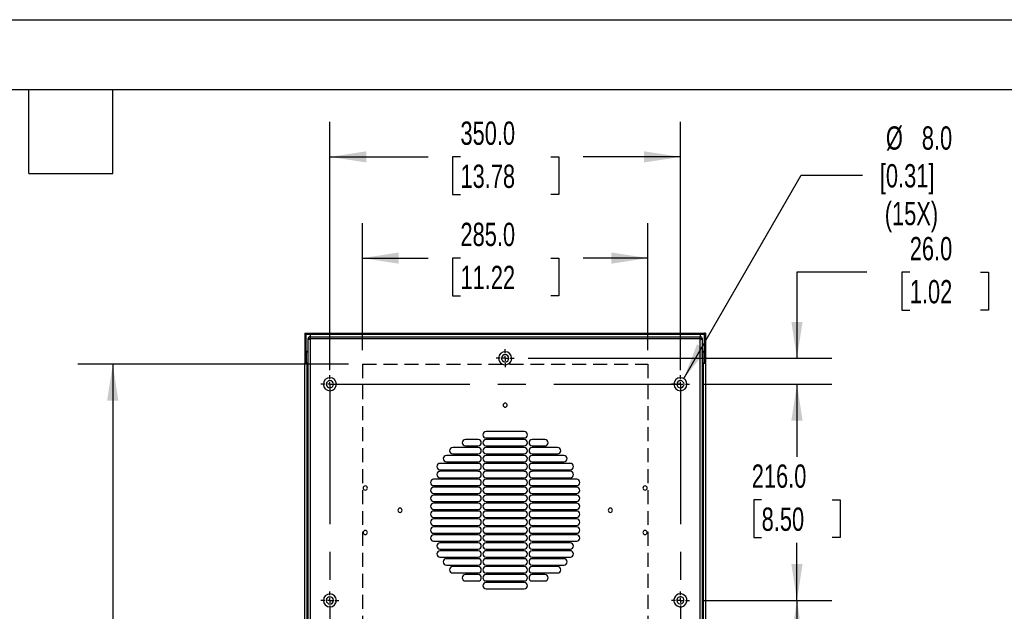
# Model space of a CAD drawing. Header units: millimetres. Extents: x 0 to 3073, y 0 to 2375.
# Tile 5 of 6: x 1486 to 2469, y 1784 to 2375. Entities that reach past the tile are written whole.
import ezdxf

# ---------------------------------------------------------------- set-up
doc = ezdxf.new("R2010")
doc.units = ezdxf.units.MM
doc.header["$LTSCALE"] = 11
doc.linetypes.add('CENTERX2', pattern=[20.32, 12.7, -2.54, 2.54, -2.54])
doc.linetypes.add('HIDDEN', pattern=[1.905, 1.27, -0.635])
doc.layers.add('CENTER', color=40, linetype='CENTERX2')
doc.layers.add('HIDDEN', color=102, linetype='HIDDEN')
doc.layers.add('DIMENSIONS', color=140, linetype='Continuous', lineweight=25)
doc.layers.add('TEXT', color=140, linetype='Continuous', lineweight=25)
doc.styles.add('SLDTEXTSTYLE0', font='TXT', dxfattribs={"width": 0.7})
doc.dimstyles.new('SLDDIMSTYLE0', dxfattribs={"dimtxt": 23.738086, "dimasz": 36.322, "dimexe": 0, "dimexo": 0.0625, "dimgap": 5.934521, "dimtad": 0, "dimtih": 1, "dimtoh": 1, "dimdec": 1, "dimrnd": 1e-09, "dimzin": 4, "dimdsep": 46, "dimtxsty": 'SLDTEXTSTYLE0', "dimsah": 1, "dimcen": 0.09, "dimadec": 0, "dimazin": 1, "dimtfac": 1, "dimtdec": 1, "dimtofl": 0, "dimtmove": 0, "dimatfit": 3, "dimfxl": 0, "dimfrac": 2, "dimtolj": 1, "dimtzin": 12, "dimarcsym": 0})
doc.dimstyles.new('SLDDIMSTYLE4', dxfattribs={"dimtxt": 23.738086, "dimasz": 36.322, "dimexe": 0, "dimexo": 0.0625, "dimgap": 5.934521, "dimtad": 0, "dimtih": 1, "dimtoh": 1, "dimdec": 1, "dimrnd": 1e-09, "dimzin": 4, "dimdsep": 46, "dimtxsty": 'SLDTEXTSTYLE0', "dimsah": 1, "dimcen": 0.09, "dimadec": 0, "dimazin": 1, "dimtfac": 1, "dimtdec": 1, "dimtmove": 0, "dimatfit": 0, "dimfxl": 0, "dimfrac": 2, "dimtolj": 1, "dimtzin": 12, "dimarcsym": 0})
doc.dimstyles.new('SLDDIMSTYLE5', dxfattribs={"dimtxt": 23.738086, "dimasz": 36.322, "dimexe": 0, "dimexo": 0.0625, "dimgap": 5.934521, "dimtad": 0, "dimtih": 1, "dimtoh": 1, "dimdec": 1, "dimrnd": 1e-09, "dimzin": 12, "dimdsep": 46, "dimtxsty": 'SLDTEXTSTYLE0', "dimsah": 1, "dimcen": 0, "dimadec": 0, "dimazin": 3, "dimtfac": 1, "dimtdec": 1, "dimtofl": 0, "dimtmove": 0, "dimatfit": 3, "dimfxl": 0, "dimfrac": 2, "dimtolj": 1, "dimtzin": 12, "dimarcsym": 0})

# ---------------------------------------------------------------- blocks, each defined once
blk = doc.blocks.new('_D_4')
at = {"layer": 'DIMENSIONS'}
for p, q in [((1827.93, 2044.59), (1827.93, 2171.6)), ((2112.93, 2044.59), (2112.93, 2171.6)), ((1827.93, 2136.67), (1893.62, 2136.67)), ((1925.79, 2136.67), (1917.82, 2136.67)), ((1917.82, 2136.67), (1917.82, 2098.95)), ((2016.07, 2136.67), (2024.05, 2136.67)), ((2024.05, 2136.67), (2024.05, 2098.95)), ((2112.93, 2136.67), (2048.24, 2136.67)), ((1917.82, 2098.95), (1925.79, 2098.95)), ((2024.05, 2098.95), (2016.07, 2098.95))]:
    blk.add_line(p, q, dxfattribs=at)
for points in [[(1827.93, 2136.67), (1864.25, 2131.09), (1864.25, 2142.26)], [(2112.93, 2136.67), (2076.61, 2142.26), (2076.61, 2131.09)]]:
    blk.add_solid(points, dxfattribs=at)
at = {"layer": 'DIMENSIONS', "char_height": 23.283, "attachment_point": 1, "style": 'SLDTEXTSTYLE0'}
for s, insert in [('285.0', (1925.79, 2172)), ('11.22', (1925.79, 2128.96))]:
    blk.add_mtext(s, dxfattribs=dict(at, insert=insert))
blk = doc.blocks.new('_D_5')
at = {"layer": 'DIMENSIONS'}
for p, q in [((1795.43, 2024.59), (1795.43, 2272.74)), ((2145.43, 2024.59), (2145.43, 2272.74)), ((1795.43, 2237.81), (1893.62, 2237.81)), ((1925.79, 2237.81), (1917.82, 2237.81)), ((1917.82, 2237.81), (1917.82, 2200.08)), ((2016.07, 2237.81), (2024.05, 2237.81)), ((2024.05, 2237.81), (2024.05, 2200.08)), ((2145.43, 2237.81), (2048.24, 2237.81)), ((1917.82, 2200.08), (1925.79, 2200.08)), ((2024.05, 2200.08), (2016.07, 2200.08))]:
    blk.add_line(p, q, dxfattribs=at)
for points in [[(1795.43, 2237.81), (1831.75, 2232.22), (1831.75, 2243.4)], [(2145.43, 2237.81), (2109.11, 2243.4), (2109.11, 2232.22)]]:
    blk.add_solid(points, dxfattribs=at)
at = {"layer": 'DIMENSIONS', "char_height": 23.283, "attachment_point": 1, "style": 'SLDTEXTSTYLE0'}
for s, insert in [('350.0', (1925.79, 2273.14)), ('13.78', (1925.79, 2230.1))]:
    blk.add_mtext(s, dxfattribs=dict(at, insert=insert))
blk = doc.blocks.new('_D_8')
at = {"layer": 'DIMENSIONS'}
for p, q in [((1813.96, 2030.62), (1543.65, 2030.62)), ((1578.58, 2030.62), (1578.58, 1743.41)), ((1533.43, 1700.37), (1525.46, 1700.37)), ((1525.46, 1700.37), (1525.46, 1662.64)), ((1623.72, 1700.37), (1631.69, 1700.37)), ((1631.69, 1700.37), (1631.69, 1662.64)), ((1525.46, 1662.64), (1533.43, 1662.64)), ((1631.69, 1662.64), (1623.72, 1662.64)), ((1578.58, 1440.62), (1578.58, 1657.33)), ((1813.96, 1440.62), (1543.65, 1440.62))]:
    blk.add_line(p, q, dxfattribs=at)
for points in [[(1578.58, 2030.62), (1572.99, 1994.3), (1584.17, 1994.3)], [(1578.58, 1440.62), (1584.17, 1476.94), (1572.99, 1476.94)]]:
    blk.add_solid(points, dxfattribs=at)
at = {"layer": 'DIMENSIONS', "char_height": 23.283, "attachment_point": 1, "style": 'SLDTEXTSTYLE0'}
for s, insert in [('590.0', (1533.43, 1735.7)), ('23.23', (1533.43, 1692.66))]:
    blk.add_mtext(s, dxfattribs=dict(at, insert=insert))
blk = doc.blocks.new('_D_15')
at = {"layer": 'DIMENSIONS'}
for p, q in [((2168.44, 1794.62), (2296.73, 1794.62)), ((2261.81, 1794.62), (2261.81, 1729.23)), ((2226.54, 1686.19), (2218.57, 1686.19)), ((2218.57, 1686.19), (2218.57, 1648.46)), ((2297.08, 1686.19), (2305.05, 1686.19)), ((2305.05, 1686.19), (2305.05, 1648.46)), ((2218.57, 1648.46), (2226.54, 1648.46)), ((2261.81, 1578.62), (2261.81, 1643.15)), ((2305.05, 1648.46), (2297.08, 1648.46)), ((2168.44, 1578.62), (2296.73, 1578.62))]:
    blk.add_line(p, q, dxfattribs=at)
for points in [[(2261.81, 1794.62), (2256.22, 1758.3), (2267.4, 1758.3)], [(2261.81, 1578.62), (2267.4, 1614.94), (2256.22, 1614.94)]]:
    blk.add_solid(points, dxfattribs=at)
at = {"layer": 'DIMENSIONS', "char_height": 23.283, "attachment_point": 1, "style": 'SLDTEXTSTYLE0'}
for s, insert in [('216.0', (2216.66, 1721.52)), ('8.50', (2226.54, 1678.48))]:
    blk.add_mtext(s, dxfattribs=dict(at, insert=insert))
blk = doc.blocks.new('_D_16')
at = {"layer": 'DIMENSIONS'}
for p, q in [((2168.44, 2010.62), (2296.73, 2010.62)), ((2261.81, 2010.62), (2261.81, 1938.15)), ((2226.54, 1895.11), (2218.57, 1895.11)), ((2218.57, 1895.11), (2218.57, 1857.38)), ((2297.08, 1895.11), (2305.05, 1895.11)), ((2305.05, 1895.11), (2305.05, 1857.38)), ((2218.57, 1857.38), (2226.54, 1857.38)), ((2261.81, 1794.62), (2261.81, 1852.07)), ((2305.05, 1857.38), (2297.08, 1857.38)), ((2168.44, 1794.62), (2296.73, 1794.62))]:
    blk.add_line(p, q, dxfattribs=at)
for points in [[(2261.81, 2010.62), (2256.22, 1974.3), (2267.4, 1974.3)], [(2261.81, 1794.62), (2267.4, 1830.94), (2256.22, 1830.94)]]:
    blk.add_solid(points, dxfattribs=at)
at = {"layer": 'DIMENSIONS', "char_height": 23.283, "attachment_point": 1, "style": 'SLDTEXTSTYLE0'}
for s, insert in [('216.0', (2216.66, 1930.44)), ('8.50', (2226.54, 1887.39))]:
    blk.add_mtext(s, dxfattribs=dict(at, insert=insert))
blk = doc.blocks.new('_D_17')
at = {"layer": 'DIMENSIONS'}
for p, q in [((2331.66, 2122.46), (2261.81, 2122.46)), ((2261.81, 2122.46), (2261.81, 2036.62)), ((2374.45, 2122.46), (2366.48, 2122.46)), ((2366.48, 2122.46), (2366.48, 2084.73)), ((2444.99, 2122.46), (2452.96, 2122.46)), ((2452.96, 2122.46), (2452.96, 2084.73)), ((2366.48, 2084.73), (2374.45, 2084.73)), ((2452.96, 2084.73), (2444.99, 2084.73)), ((1993.44, 2036.62), (2296.73, 2036.62)), ((2168.44, 2010.62), (2296.73, 2010.62)), ((2261.81, 2010.62), (2261.81, 1940.77))]:
    blk.add_line(p, q, dxfattribs=at)
for points in [[(2261.81, 2036.62), (2267.4, 2072.94), (2256.22, 2072.94)], [(2261.81, 2010.62), (2256.22, 1974.3), (2267.4, 1974.3)]]:
    blk.add_solid(points, dxfattribs=at)
at = {"layer": 'DIMENSIONS', "char_height": 23.283, "attachment_point": 1, "style": 'SLDTEXTSTYLE0'}
for s, insert in [('26.0', (2374.45, 2157.78)), ('1.02', (2374.45, 2114.74))]:
    blk.add_mtext(s, dxfattribs=dict(at, insert=insert))
blk = doc.blocks.new('_D_18')
at = {"layer": 'DIMENSIONS'}
for p, q in [((2148.68, 2016.25), (2265.99, 2219.44)), ((2265.99, 2219.44), (2327.11, 2219.44))]:
    blk.add_line(p, q, dxfattribs=at)
blk.add_solid([(2148.68, 2016.25), (2171.68, 2044.91), (2162, 2050.5)], dxfattribs=at)
at = {"layer": 'DIMENSIONS', "char_height": 23.283, "attachment_point": 1, "style": 'SLDTEXTSTYLE0'}
for s, insert in [('%%c', (2350.62, 2268.31)), ('8.0', (2386.47, 2268.31)), ('[0.31]', (2344.57, 2230.59)), ('(15X)', (2349.47, 2192.86))]:
    blk.add_mtext(s, dxfattribs=dict(at, insert=insert))
blk = doc.blocks.new('SW_CENTERMARKSYMBOL_5')
at = {"layer": 'CENTER', "color": 0}
for p, q in [((-5.08, 0), (-9.04, 0)), ((0, 0), (-2.54, 0)), ((0, 5.08), (0, 9.04)), ((0, 0), (0, 2.54)), ((0, 0), (0, -2.54)), ((0, 0), (2.54, 0)), ((5.08, 0), (9.04, 0)), ((0, -5.08), (0, -9.04))]:
    blk.add_line(p, q, dxfattribs=at)
blk = doc.blocks.new('SW_CENTERMARKSYMBOL_6')
at = {"layer": 'CENTER', "color": 0}
for p, q in [((-5.08, 0), (-9.04, 0)), ((0, 0), (-2.54, 0)), ((0, 5.08), (0, 9.04)), ((0, 0), (0, 2.54)), ((0, 0), (0, -2.54)), ((0, 0), (2.54, 0)), ((5.08, 0), (9.04, 0)), ((0, -5.08), (0, -9.04))]:
    blk.add_line(p, q, dxfattribs=at)
blk = doc.blocks.new('SW_CENTERMARKSYMBOL_7')
at = {"layer": 'CENTER', "color": 0}
for p, q in [((-5.08, 0), (-9.04, 0)), ((0, 0), (-2.54, 0)), ((0, 5.08), (0, 9.04)), ((0, 0), (0, 2.54)), ((0, 0), (0, -2.54)), ((0, 0), (2.54, 0)), ((5.08, 0), (9.04, 0)), ((0, -5.08), (0, -9.04))]:
    blk.add_line(p, q, dxfattribs=at)
blk = doc.blocks.new('SW_CENTERMARKSYMBOL_8')
at = {"layer": 'CENTER', "color": 0}
for p, q in [((-5.08, 0), (-9.04, 0)), ((0, 0), (-2.54, 0)), ((0, 5.08), (0, 9.04)), ((0, 0), (0, 2.54)), ((0, 0), (0, -2.54)), ((0, 0), (2.54, 0)), ((5.08, 0), (9.04, 0)), ((0, -5.08), (0, -9.04))]:
    blk.add_line(p, q, dxfattribs=at)
blk = doc.blocks.new('SW_CENTERMARKSYMBOL_9')
at = {"layer": 'CENTER', "color": 0}
for p, q in [((-5.08, 0), (-9.04, 0)), ((0, 0), (-2.54, 0)), ((0, 5.08), (0, 9.04)), ((0, 0), (0, 2.54)), ((0, 0), (0, -2.54)), ((0, 0), (2.54, 0)), ((5.08, 0), (9.04, 0)), ((0, -5.08), (0, -9.04))]:
    blk.add_line(p, q, dxfattribs=at)

msp = doc.modelspace()

# ---------------------------------------------------------------- linework, layer by layer
at = {"color": 7, "linetype": 'Continuous'}
msp.add_line((0.03, 2374.93), (3073.43, 2374.93), dxfattribs=at)
for p, q in [((1770.28, 2061.81), (1771.43, 2061.81)), ((1770.28, 2061.81), (1770.28, 2032.38)), ((1771.43, 2061.81), (1771.43, 2032.38)), ((1771.53, 2060.67), (1771.53, 2061.81)), ((1771.53, 2061.81), (2169.33, 2061.81)), ((1771.53, 2060.67), (1771.53, 2043.81)), ((1771.53, 2060.67), (2169.33, 2060.67)), ((1774.85, 2055.83), (1773.43, 2055.83)), ((1773.43, 2055.83), (1773.43, 2055.76)), ((1773.43, 2055.76), (1773.43, 624.61)), ((1775.64, 2060.56), (2165.22, 2060.56)), ((1775.64, 2060.56), (1775.64, 2058.04)), ((1775.64, 2058.04), (1775.64, 2055.83)), ((1775.64, 2058.04), (2165.22, 2058.04)), ((2165.22, 2055.83), (1775.64, 2055.83)), ((1775.64, 2055.83), (1775.64, 623.91)), ((2165.22, 2060.56), (2165.22, 2058.04)), ((2165.22, 2055.83), (2165.22, 2058.04)), ((2165.22, 623.91), (2165.22, 2055.83)), ((2166.01, 2055.83), (2167.43, 2055.83)), ((2167.43, 2055.76), (2167.43, 2055.83)), ((2167.43, 624.61), (2167.43, 2055.76)), ((2169.33, 2060.67), (2169.33, 2061.81)), ((2169.33, 2043.81), (2169.33, 2060.67)), ((2170.57, 2061.81), (2169.43, 2061.81)), ((2169.43, 2061.81), (2169.43, 2032.38)), ((2170.57, 2061.81), (2170.57, 2032.38)), ((1771.91, 2043.02), (1771.47, 2043.02)), ((1771.53, 2043.81), (1772.13, 2043.81)), ((1772.08, 2043.02), (1773.43, 2042.99)), ((1772.08, 2031.81), (1772.08, 2043.02)), ((1772.78, 2043.74), (1773.43, 2043.73)), ((2167.43, 2043.73), (2168.07, 2043.74)), ((2167.43, 2042.99), (2168.78, 2043.02)), ((2168.72, 2043.81), (2169.33, 2043.81)), ((2168.78, 2043.02), (2168.78, 2031.81)), ((2169.38, 2043.02), (2168.95, 2043.02)), ((1771.43, 2032.38), (1770.28, 2032.38)), ((1770.28, 2032.38), (1770.28, 2031.81)), ((1770.28, 2031.81), (1772.67, 2031.81)), ((1770.28, 1589.81), (1770.28, 2031.81)), ((1771.43, 2031.81), (1771.43, 2032.38)), ((1772.67, 1589.81), (1772.67, 2031.81)), ((1773.43, 2031.81), (1772.67, 2031.81)), ((2168.19, 2031.81), (2167.43, 2031.81)), ((2168.19, 2031.81), (2170.57, 2031.81)), ((2168.19, 2031.81), (2168.19, 1589.81)), ((2169.43, 2032.38), (2170.57, 2032.38)), ((2169.43, 2032.38), (2169.43, 2031.81)), ((2170.57, 2031.81), (2170.57, 2032.38)), ((2170.57, 2031.81), (2170.57, 1589.81)), ((1989.48, 1963.28), (1951.38, 1963.28)), ((1951.38, 1956.93), (1989.48, 1956.93)), ((1943.44, 1947.4), (1918.04, 1947.4)), ((1943.44, 1955.34), (1930.74, 1955.34)), ((1930.74, 1948.99), (1943.44, 1948.99)), ((1989.48, 1955.34), (1951.38, 1955.34)), ((1951.38, 1948.99), (1989.48, 1948.99)), ((1989.48, 1947.4), (1951.38, 1947.4)), ((2010.12, 1955.34), (1997.42, 1955.34)), ((1997.42, 1948.99), (2010.12, 1948.99)), ((2022.82, 1947.4), (1997.42, 1947.4)), ((1943.44, 1939.46), (1911.69, 1939.46)), ((1918.04, 1941.05), (1943.44, 1941.05)), ((1951.38, 1941.05), (1989.48, 1941.05)), ((1989.48, 1939.46), (1951.38, 1939.46)), ((1997.42, 1941.05), (2022.82, 1941.05)), ((2029.17, 1939.46), (1997.42, 1939.46)), ((1943.44, 1931.53), (1905.34, 1931.53)), ((1911.69, 1933.11), (1943.44, 1933.11)), ((1951.38, 1933.11), (1989.48, 1933.11)), ((1989.48, 1931.53), (1951.38, 1931.53)), ((1997.42, 1933.11), (2029.17, 1933.11)), ((2035.52, 1931.53), (1997.42, 1931.53)), ((1905.34, 1925.18), (1943.44, 1925.18)), ((1943.44, 1923.59), (1905.34, 1923.59)), ((1905.34, 1917.24), (1943.44, 1917.24)), ((1951.38, 1925.18), (1989.48, 1925.18)), ((1989.48, 1923.59), (1951.38, 1923.59)), ((1951.38, 1917.24), (1989.48, 1917.24)), ((1997.42, 1925.18), (2035.52, 1925.18)), ((2035.52, 1923.59), (1997.42, 1923.59)), ((1997.42, 1917.24), (2035.52, 1917.24)), ((1943.44, 1915.65), (1898.99, 1915.65)), ((1898.99, 1909.3), (1943.44, 1909.3)), ((1943.44, 1907.71), (1898.99, 1907.71)), ((1989.48, 1915.65), (1951.38, 1915.65)), ((1951.38, 1909.3), (1989.48, 1909.3)), ((1989.48, 1907.71), (1951.38, 1907.71)), ((2041.87, 1915.65), (1997.42, 1915.65)), ((1997.42, 1909.3), (2041.87, 1909.3)), ((2041.87, 1907.71), (1997.42, 1907.71)), ((1898.99, 1901.36), (1943.44, 1901.36)), ((1943.44, 1899.78), (1898.99, 1899.78)), ((1951.38, 1901.36), (1989.48, 1901.36)), ((1989.48, 1899.78), (1951.38, 1899.78)), ((1997.42, 1901.36), (2041.87, 1901.36)), ((2041.87, 1899.78), (1997.42, 1899.78)), ((1898.99, 1893.43), (1943.44, 1893.43)), ((1943.44, 1891.84), (1898.99, 1891.84)), ((1951.38, 1893.43), (1989.48, 1893.43)), ((1989.48, 1891.84), (1951.38, 1891.84)), ((1997.42, 1893.43), (2041.87, 1893.43)), ((2041.87, 1891.84), (1997.42, 1891.84)), ((1898.99, 1885.49), (1943.44, 1885.49)), ((1943.44, 1883.9), (1898.99, 1883.9)), ((1951.38, 1885.49), (1989.48, 1885.49)), ((1989.48, 1883.9), (1951.38, 1883.9)), ((1997.42, 1885.49), (2041.87, 1885.49)), ((2041.87, 1883.9), (1997.42, 1883.9)), ((1898.99, 1877.55), (1943.44, 1877.55)), ((1943.44, 1875.96), (1898.99, 1875.96)), ((1898.99, 1869.61), (1943.44, 1869.61)), ((1951.38, 1877.55), (1989.48, 1877.55)), ((1989.48, 1875.96), (1951.38, 1875.96)), ((1951.38, 1869.61), (1989.48, 1869.61)), ((1997.42, 1877.55), (2041.87, 1877.55)), ((2041.87, 1875.96), (1997.42, 1875.96)), ((1997.42, 1869.61), (2041.87, 1869.61)), ((1943.44, 1868.03), (1898.99, 1868.03)), ((1898.99, 1861.68), (1943.44, 1861.68)), ((1943.44, 1860.09), (1898.99, 1860.09)), ((1989.48, 1868.03), (1951.38, 1868.03)), ((1951.38, 1861.68), (1989.48, 1861.68)), ((1989.48, 1860.09), (1951.38, 1860.09)), ((2041.87, 1868.03), (1997.42, 1868.03)), ((1997.42, 1861.68), (2041.87, 1861.68)), ((2041.87, 1860.09), (1997.42, 1860.09)), ((1898.99, 1853.74), (1943.44, 1853.74)), ((1943.44, 1852.15), (1905.34, 1852.15)), ((1951.38, 1853.74), (1989.48, 1853.74)), ((1989.48, 1852.15), (1951.38, 1852.15)), ((1997.42, 1853.74), (2041.87, 1853.74)), ((2035.52, 1852.15), (1997.42, 1852.15)), ((1905.34, 1845.8), (1943.44, 1845.8)), ((1943.44, 1844.21), (1905.34, 1844.21)), ((1951.38, 1845.8), (1989.48, 1845.8)), ((1989.48, 1844.21), (1951.38, 1844.21)), ((1997.42, 1845.8), (2035.52, 1845.8)), ((2035.52, 1844.21), (1997.42, 1844.21)), ((1905.34, 1837.86), (1943.44, 1837.86)), ((1943.44, 1836.28), (1911.69, 1836.28)), ((1911.69, 1829.93), (1943.44, 1829.93)), ((1951.38, 1837.86), (1989.48, 1837.86)), ((1989.48, 1836.28), (1951.38, 1836.28)), ((1951.38, 1829.93), (1989.48, 1829.93)), ((1997.42, 1837.86), (2035.52, 1837.86)), ((2029.17, 1836.28), (1997.42, 1836.28)), ((1997.42, 1829.93), (2029.17, 1829.93)), ((1943.44, 1828.34), (1918.04, 1828.34)), ((1918.04, 1821.99), (1943.44, 1821.99)), ((1943.44, 1820.4), (1930.74, 1820.4)), ((1989.48, 1828.34), (1951.38, 1828.34)), ((1951.38, 1821.99), (1989.48, 1821.99)), ((1989.48, 1820.4), (1951.38, 1820.4)), ((2022.82, 1828.34), (1997.42, 1828.34)), ((1997.42, 1821.99), (2022.82, 1821.99)), ((2010.12, 1820.4), (1997.42, 1820.4)), ((1930.74, 1814.05), (1943.44, 1814.05)), ((1951.38, 1814.05), (1989.48, 1814.05)), ((1989.48, 1812.46), (1951.38, 1812.46)), ((1997.42, 1814.05), (2010.12, 1814.05)), ((1951.38, 1806.11), (1989.48, 1806.11))]:
    msp.add_line(p, q)
for centre, radius, start, end in [((1775.63, 2055.83), 2.21, 89.89099, 179.89057), ((1775.64, 2055.83), 0.786, 89.89099, 179.89057), ((2165.22, 2055.83), 2.21, 0.10943, 90.10901), ((2165.22, 2055.83), 0.786, 0.10943, 90.10901), ((1772.64, 2045.54), 1.8, 253.59577, 274.53653), ((1970.43, 2036.62), 6.5, 358.83332, 178.83332), ((1970.43, 2036.62), 6.5, 178.83332, 358.83332), ((1970.43, 2036.62), 3.6, 358.83332, 178.83332), ((1970.43, 2036.62), 3.6, 178.83332, 358.83332), ((2168.22, 2045.54), 1.8, 265.46347, 286.40423), ((1795.43, 2010.62), 6.5, 68.05557, 248.05557), ((1795.43, 2010.62), 6.5, 248.05557, 68.05557), ((2145.43, 2010.62), 6.5, 0, 180), ((1795.43, 2010.62), 3.6, 68.05557, 248.05557), ((1795.43, 2010.62), 3.6, 248.05557, 68.05557), ((2145.43, 2010.62), 6.5, 180, 0), ((2145.43, 2010.62), 3.6, 0, 180), ((2145.43, 2010.62), 3.6, 180, 0), ((1970.43, 1989.7), 2.1, 0, 180), ((1970.43, 1989.7), 2.1, 180, 0), ((1951.38, 1960.1), 3.17, 90, 270), ((1989.48, 1960.1), 3.17, 0, 90), ((1989.48, 1960.1), 3.17, 270, 0), ((1918.04, 1944.23), 3.17, 90, 270), ((1930.74, 1952.16), 3.17, 90, 270), ((1943.44, 1952.16), 3.17, 0, 90), ((1943.44, 1952.16), 3.17, 270, 0), ((1943.44, 1944.23), 3.17, 0, 90), ((1951.38, 1952.16), 3.18, 90, 270), ((1951.38, 1944.23), 3.18, 90, 270), ((1989.48, 1952.16), 3.18, 0, 90), ((1989.48, 1952.16), 3.17, 270, 0), ((1989.48, 1944.23), 3.18, 0, 90), ((1997.42, 1952.16), 3.17, 90, 270), ((1997.42, 1944.23), 3.17, 90, 270), ((2010.12, 1952.16), 3.18, 0, 90), ((2010.12, 1952.16), 3.18, 270, 0), ((2022.82, 1944.23), 3.17, 0, 90), ((1911.69, 1936.29), 3.17, 90, 270), ((1943.44, 1944.23), 3.17, 270, 0), ((1943.44, 1936.29), 3.17, 0, 90), ((1951.38, 1936.29), 3.18, 90, 270), ((1989.48, 1944.23), 3.17, 270, 0), ((1989.48, 1936.29), 3.17, 0, 90), ((1997.42, 1936.29), 3.17, 90, 270), ((2022.82, 1944.23), 3.17, 270, 0), ((2029.17, 1936.29), 3.17, 0, 90), ((1905.34, 1928.35), 3.17, 90, 270), ((1943.44, 1936.29), 3.17, 270, 0), ((1943.44, 1928.35), 3.17, 0, 90), ((1943.44, 1928.35), 3.17, 270, 0), ((1951.38, 1928.35), 3.18, 90, 270), ((1989.48, 1936.29), 3.18, 270, 0), ((1989.48, 1928.35), 3.17, 0, 90), ((1989.48, 1928.35), 3.18, 270, 0), ((1997.42, 1928.35), 3.17, 90, 270), ((2029.17, 1936.29), 3.17, 270, 0), ((2035.52, 1928.35), 3.18, 0, 90), ((2035.52, 1928.35), 3.18, 270, 0), ((1905.34, 1920.41), 3.17, 90, 270), ((1943.44, 1920.41), 3.17, 0, 90), ((1943.44, 1920.41), 3.17, 270, 0), ((1951.38, 1920.41), 3.18, 90, 270), ((1989.48, 1920.41), 3.17, 0, 90), ((1989.48, 1920.41), 3.18, 270, 0), ((1997.42, 1920.41), 3.17, 90, 270), ((2035.52, 1920.41), 3.18, 0, 90), ((2035.52, 1920.41), 3.18, 270, 0), ((1830.73, 1906.92), 2.1, 0, 180), ((1898.99, 1912.48), 3.17, 90, 270), ((1898.99, 1904.54), 3.17, 90, 270), ((1943.44, 1912.48), 3.17, 0, 90), ((1943.44, 1912.48), 3.17, 270, 0), ((1943.44, 1904.54), 3.17, 0, 90), ((1951.38, 1912.48), 3.18, 90, 270), ((1951.38, 1904.54), 3.17, 90, 270), ((1989.48, 1912.48), 3.18, 0, 90), ((1989.48, 1912.48), 3.17, 270, 0), ((1989.48, 1904.54), 3.17, 0, 90), ((1997.42, 1912.48), 3.17, 90, 270), ((1997.42, 1904.54), 3.17, 90, 270), ((2041.87, 1912.48), 3.18, 0, 90), ((2041.87, 1912.48), 3.18, 270, 0), ((2041.87, 1904.54), 3.18, 0, 90), ((2110.13, 1906.92), 2.1, 0, 180), ((1830.73, 1906.92), 2.1, 180, 0), ((1898.99, 1896.6), 3.18, 90, 270), ((1943.44, 1904.54), 3.17, 270, 0), ((1943.44, 1896.6), 3.17, 0, 90), ((1951.38, 1896.6), 3.17, 90, 270), ((1989.48, 1904.54), 3.17, 270, 0), ((1989.48, 1896.6), 3.17, 0, 90), ((1997.42, 1896.6), 3.17, 90, 270), ((2041.87, 1904.54), 3.18, 270, 0), ((2041.87, 1896.6), 3.18, 0, 90), ((2110.13, 1906.92), 2.1, 180, 0), ((1898.99, 1888.66), 3.17, 90, 270), ((1943.44, 1896.6), 3.17, 270, 0), ((1943.44, 1888.66), 3.17, 0, 90), ((1943.44, 1888.66), 3.17, 270, 0), ((1951.38, 1888.66), 3.17, 90, 270), ((1989.48, 1896.6), 3.17, 270, 0), ((1989.48, 1888.66), 3.17, 0, 90), ((1989.48, 1888.66), 3.17, 270, 0), ((1997.42, 1888.66), 3.17, 90, 270), ((2041.87, 1896.6), 3.18, 270, 0), ((2041.87, 1888.66), 3.18, 0, 90), ((2041.87, 1888.66), 3.18, 270, 0), ((1865.43, 1884.7), 2.1, 0, 180), ((1865.43, 1884.7), 2.1, 180, 0), ((1898.99, 1880.73), 3.18, 90, 270), ((1943.44, 1880.73), 3.17, 0, 90), ((1943.44, 1880.73), 3.17, 270, 0), ((1951.38, 1880.73), 3.18, 90, 270), ((1989.48, 1880.73), 3.18, 0, 90), ((1989.48, 1880.73), 3.17, 270, 0), ((1997.42, 1880.73), 3.17, 90, 270), ((2041.87, 1880.73), 3.18, 0, 90), ((2041.87, 1880.73), 3.18, 270, 0), ((2075.43, 1884.7), 2.1, 0, 180), ((2075.43, 1884.7), 2.1, 180, 0), ((1898.99, 1872.79), 3.18, 90, 270), ((1943.44, 1872.79), 3.17, 0, 90), ((1943.44, 1872.79), 3.18, 270, 0), ((1951.38, 1872.79), 3.18, 90, 270), ((1989.48, 1872.79), 3.17, 0, 90), ((1989.48, 1872.79), 3.18, 270, 0), ((1997.42, 1872.79), 3.18, 90, 270), ((2041.87, 1872.79), 3.18, 0, 90), ((2041.87, 1872.79), 3.18, 270, 0), ((1830.73, 1862.47), 2.1, 0, 180), ((1830.73, 1862.47), 2.1, 180, 0), ((1898.99, 1864.85), 3.18, 90, 270), ((1898.99, 1856.91), 3.18, 90, 270), ((1943.44, 1864.85), 3.17, 0, 90), ((1943.44, 1864.85), 3.17, 270, 0), ((1943.44, 1856.91), 3.17, 0, 90), ((1951.38, 1864.85), 3.18, 90, 270), ((1951.38, 1856.91), 3.17, 90, 270), ((1989.48, 1864.85), 3.17, 0, 90), ((1989.48, 1864.85), 3.18, 270, 0), ((1989.48, 1856.91), 3.17, 0, 90), ((1997.42, 1864.85), 3.17, 90, 270), ((1997.42, 1856.91), 3.18, 90, 270), ((2041.87, 1864.85), 3.18, 0, 90), ((2041.87, 1864.85), 3.18, 270, 0), ((2041.87, 1856.91), 3.18, 0, 90), ((2110.13, 1862.47), 2.1, 0, 180), ((2110.13, 1862.47), 2.1, 180, 0), ((1905.34, 1848.98), 3.18, 90, 270), ((1943.44, 1856.91), 3.18, 270, 0), ((1943.44, 1848.98), 3.17, 0, 90), ((1943.44, 1848.98), 3.18, 270, 0), ((1951.38, 1848.98), 3.17, 90, 270), ((1989.48, 1856.91), 3.18, 270, 0), ((1989.48, 1848.98), 3.17, 0, 90), ((1989.48, 1848.98), 3.18, 270, 0), ((1997.42, 1848.98), 3.18, 90, 270), ((2035.52, 1848.98), 3.18, 0, 90), ((2035.52, 1848.98), 3.18, 270, 0), ((2041.87, 1856.91), 3.18, 270, 0), ((1905.34, 1841.04), 3.17, 90, 270), ((1943.44, 1841.04), 3.17, 0, 90), ((1943.44, 1841.04), 3.17, 270, 0), ((1951.38, 1841.04), 3.18, 90, 270), ((1989.48, 1841.04), 3.17, 0, 90), ((1989.48, 1841.04), 3.17, 270, 0), ((1997.42, 1841.04), 3.17, 90, 270), ((2035.52, 1841.04), 3.18, 0, 90), ((2035.52, 1841.04), 3.18, 270, 0), ((1911.69, 1833.1), 3.17, 90, 270), ((1943.44, 1833.1), 3.17, 0, 90), ((1943.44, 1833.1), 3.17, 270, 0), ((1951.38, 1833.1), 3.18, 90, 270), ((1989.48, 1833.1), 3.17, 0, 90), ((1989.48, 1833.1), 3.17, 270, 0), ((1997.42, 1833.1), 3.17, 90, 270), ((2029.17, 1833.1), 3.17, 0, 90), ((2029.17, 1833.1), 3.17, 270, 0), ((1918.04, 1825.16), 3.17, 90, 270), ((1930.74, 1817.23), 3.18, 90, 270), ((1943.44, 1825.16), 3.17, 0, 90), ((1943.44, 1825.16), 3.17, 270, 0), ((1943.44, 1817.23), 3.17, 0, 90), ((1951.38, 1825.16), 3.18, 90, 270), ((1951.38, 1817.23), 3.18, 90, 270), ((1989.48, 1825.16), 3.18, 0, 90), ((1989.48, 1825.16), 3.17, 270, 0), ((1989.48, 1817.23), 3.18, 0, 90), ((1997.42, 1825.16), 3.17, 90, 270), ((1997.42, 1817.23), 3.18, 90, 270), ((2010.12, 1817.23), 3.18, 0, 90), ((2022.82, 1825.16), 3.17, 0, 90), ((2022.82, 1825.16), 3.17, 270, 0), ((1943.44, 1817.23), 3.18, 270, 0), ((1951.38, 1809.29), 3.18, 90, 270), ((1989.48, 1817.23), 3.17, 270, 0), ((1989.48, 1809.29), 3.18, 0, 90), ((1989.48, 1809.29), 3.17, 270, 0), ((2010.12, 1817.23), 3.18, 270, 0), ((1795.43, 1794.62), 6.5, 0, 180), ((2145.43, 1794.62), 6.5, 35.65244, 215.65244), ((1795.43, 1794.62), 6.5, 180, 0), ((1795.43, 1794.62), 3.6, 0, 180), ((1795.43, 1794.62), 3.6, 180, 0), ((2145.43, 1794.62), 6.5, 215.65244, 35.65244), ((2145.43, 1794.62), 3.6, 35.65244, 215.65244), ((2145.43, 1794.62), 3.6, 215.65244, 35.65244)]:
    msp.add_arc(centre, radius, start, end)
for points, knots in [([(1773.43, 2055.76), (1773.43, 2055.77), (1773.49, 2055.77), (1773.71, 2055.78), (1773.87, 2055.79), (1774.28, 2055.8), (1774.53, 2055.81), (1775.06, 2055.82), (1775.35, 2055.83), (1775.64, 2055.83)], [0, 0, 0, 0, 0.25, 0.25, 0.5, 0.5, 0.75, 0.75, 1, 1, 1, 1]), ([(2165.22, 2055.83), (2165.51, 2055.83), (2165.8, 2055.82), (2166.33, 2055.81), (2166.58, 2055.8), (2166.99, 2055.79), (2167.15, 2055.78), (2167.37, 2055.77), (2167.43, 2055.77), (2167.43, 2055.76)], [0, 0, 0, 0, 0.25, 0.25, 0.5, 0.5, 0.75, 0.75, 1, 1, 1, 1]), ([(1771.6, 2043.01), (1771.6, 2043.01), (1771.65, 2043.01), (1771.82, 2043.02), (1771.99, 2043.02), (1772.08, 2043.02)], [0, 0, 0, 0, 0.046403, 0.537355, 1, 1, 1, 1]), ([(2168.78, 2043.02), (2168.87, 2043.02), (2168.96, 2043.02), (2169.05, 2043.02), (2169.09, 2043.02), (2169.16, 2043.01), (2169.23, 2043.01), (2169.26, 2043.01), (2169.26, 2043.01)], [0, 0, 0, 0, 0.461606, 0.495228, 0.551429, 0.713796, 0.953701, 1, 1, 1, 1])]:
    msp.add_open_spline(points, degree=3, knots=knots)
at = {"layer": 'CENTER'}
for p, q in [((1795.43, 2010.62), (2145.43, 2010.62)), ((1795.43, 2010.62), (1795.43, 660.62)), ((2145.43, 2010.62), (2145.43, 660.62))]:
    msp.add_line(p, q, dxfattribs=at)
at = {"layer": 'HIDDEN'}
for p, q in [((1827.93, 2030.62), (2112.93, 2030.62)), ((1827.93, 2030.62), (1827.93, 1440.62)), ((2112.93, 2030.62), (2112.93, 1440.62))]:
    msp.add_line(p, q, dxfattribs=at)
at = {"layer": 'TEXT'}
for p, q in [((69.85, 2305.05), (3003.55, 2305.05)), ((1494.79, 2221.23), (1494.79, 2305.05)), ((1578.61, 2221.23), (1578.61, 2305.05)), ((1494.79, 2221.23), (1578.61, 2221.23))]:
    msp.add_line(p, q, dxfattribs=at)

# ---------------------------------------------------------------- block references
at = {"layer": 'CENTER'}
for name, p in [('SW_CENTERMARKSYMBOL_7', (1970.43, 2036.62)), ('SW_CENTERMARKSYMBOL_8', (1795.43, 2010.62)), ('SW_CENTERMARKSYMBOL_6', (2145.43, 2010.62)), ('SW_CENTERMARKSYMBOL_9', (1795.43, 1794.62)), ('SW_CENTERMARKSYMBOL_5', (2145.43, 1794.62))]:
    msp.add_blockref(name, p, dxfattribs=at)

# ---------------------------------------------------------------- dimensions: what is measured, and where the dimension line sits
at = {"layer": 'DIMENSIONS'}
for base, p1, p2, picture, middle in [((2145.43, 2237.81), (1795.43, 2010.62), (2145.43, 2010.62), '_D_5', (1970.93, 2237.81)), ((2112.93, 2136.67), (1827.93, 2030.62), (2112.93, 2030.62), '_D_4', (1970.93, 2136.67))]:
    dim = msp.add_linear_dim(base=base, p1=p1, p2=p2, dimstyle='SLDDIMSTYLE0', dxfattribs=at)
    dim.commit()
    dim.dimension.update_dxf_attribs({"geometry": picture, "text_midpoint": middle, "dimtype": 160})
dim = msp.add_diameter_dim_2p(p1=(2142.18, 2004.99), p2=(2148.68, 2016.25), text='%%c8.0\\P[0.31]\\P(15X)', dimstyle='SLDDIMSTYLE5', override={"dimpost": '<>'}, dxfattribs=at)
dim.commit()
dim.dimension.update_dxf_attribs({"geometry": '_D_18', "text_midpoint": (2393.94, 2219.44), "dimtype": 163})
for base, p1, p2, dimstyle, picture, middle in [((2261.81, 2036.62), (2154.47, 2010.62), (1979.47, 2036.62), 'SLDDIMSTYLE4', '_D_17', (2261.81, 2122.46)), ((1578.58, 1440.62), (1827.93, 2030.62), (1827.93, 1440.62), 'SLDDIMSTYLE0', '_D_8', (1578.58, 1700.37)), ((2261.81, 2010.62), (2154.47, 1794.62), (2154.47, 2010.62), 'SLDDIMSTYLE0', '_D_16', (2261.81, 1895.11)), ((2261.81, 1794.62), (2154.47, 1578.62), (2154.47, 1794.62), 'SLDDIMSTYLE0', '_D_15', (2261.81, 1686.19))]:
    dim = msp.add_linear_dim(base=base, p1=p1, p2=p2, angle=90, dimstyle=dimstyle, dxfattribs=at)
    dim.commit()
    dim.dimension.update_dxf_attribs({"geometry": picture, "text_midpoint": middle, "dimtype": 160})

doc.saveas('drawing.dxf')
